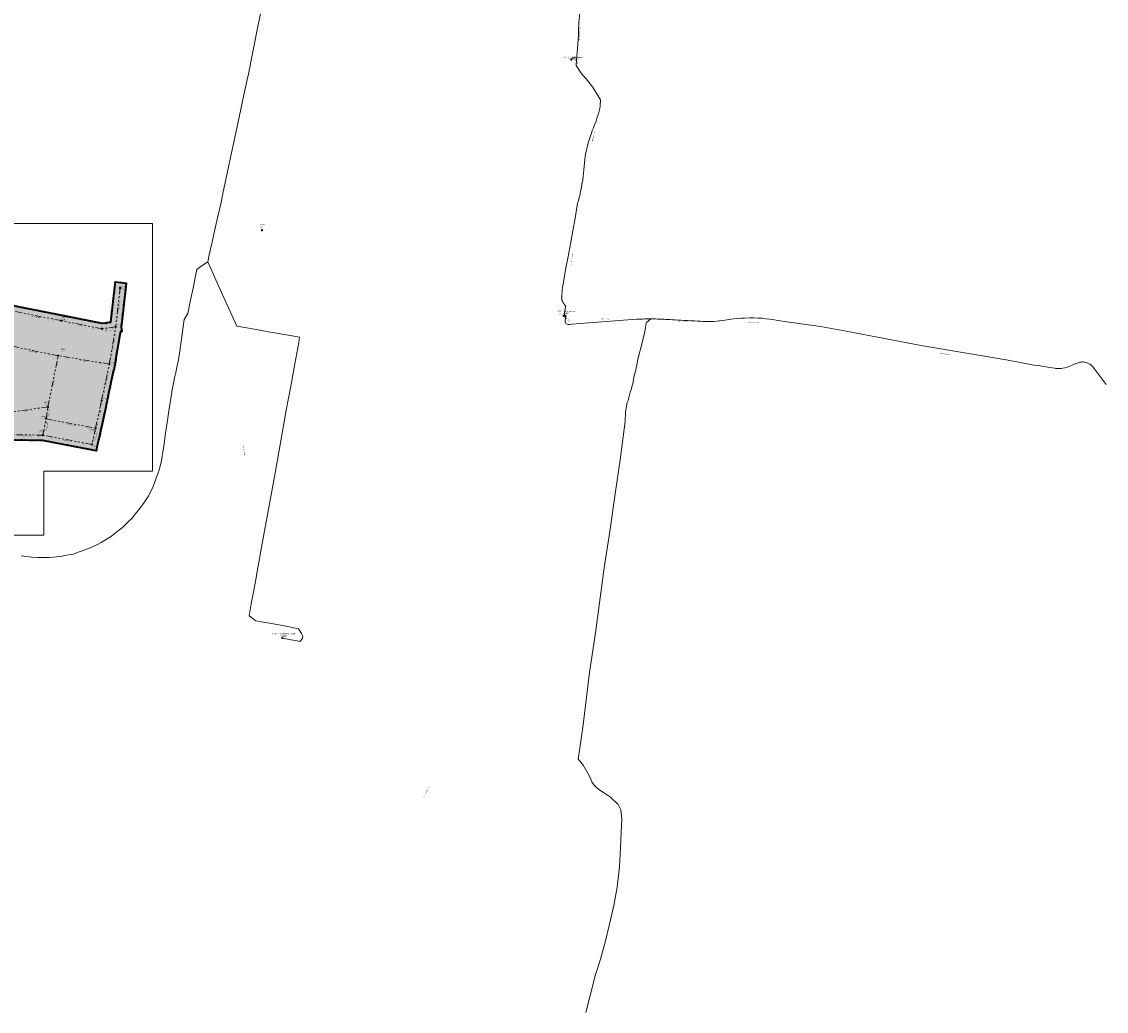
# Model space of a CAD drawing. Header units: metres. Extents: x 149823 to 166170, y 460676 to 475536.
# Tile 19 of 30: x 154116 to 155115, y 470988 to 471899. Entities that reach past the tile are written whole.
import ezdxf
from ezdxf.enums import TextEntityAlignment as Align
from ezdxf.lldxf.tags import DXFTag

# ---------------------------------------------------------------- set-up
doc = ezdxf.new("R2010")
doc.units = ezdxf.units.M
doc.linetypes.add('AL-TEKENBLADGRENS-SO', pattern=[11.5, 2.5, -1.5, 1, -1.5, 1, -1.5, 2.5])
doc.linetypes.add('RI-GWA-SO', pattern=[18.45, 6, -1.8, 1.75, -1.8, 1.75, -1.8, 1.75, -1.8])
doc.layers.add('2025 hatch', color=41, linetype='Continuous')
for name, color, linetype, lineweight in [('B-OI-RI-DWA_PUTDEKSELNIVEAU-T35', 38, 'Continuous', 35), ('B-OI-RI-DWA_PUTNUMMER-T50', 38, 'Continuous', 50), ('B-OI-RI-DWA_RIOOLPUT-S-250', 38, 'Continuous', 18), ('B-OI-RI-GWA-G', 12, 'RI-GWA-SO', 18), ('B-OI-RI-GWA-T30', 12, 'Continuous', 35), ('B-OI-RI-GWA_BOB-T35', 12, 'Continuous', 35), ('B-OI-RI-GWA_PUTDEKSELNIVEAU-T35', 12, 'Continuous', 35), ('B-OI-RI-GWA_PUTNUMMER-T50', 12, 'Continuous', 50), ('B-OI-RI-GWA_RIOOLPUT-S-250', 12, 'Continuous', 18), ('B-OI-RI-OVERIG_STROMINGSRICHTING-T70', 7, 'Continuous', 70), ('B-OI-RI-PERSLEIDING-G', 210, 'RI-PERS-SO', 18), ('B-OI-RI-PERSLEIDING-T30', 210, 'Continuous', 35), ('B-OI-RI-PERSLEIDING_PUTNUMMER-T50', 210, 'Continuous', 50), ('B-OI-RI-PERSLEIDING_RIOOLPUT_POMPPUT-S-250', 210, 'Continuous', 18), ('N-WE-RI-GRENS_WERK-G', 11, 'XX-WERKGRENS 1', 35), ('X-XX-AL-TEKENBLAD_KADER-O', 7, 'Continuous', 18), ('X-XX-AL-TEKENBLADGRENS-CONTOUR_2025', 41, 'AL-TEKENBLADGRENS-SO', 35)]:
    doc.layers.add(name, color=color, linetype=linetype, lineweight=lineweight)
doc.styles.add('NLCS-ISO', font='NLCS-ISO.ttf')
doc.styles.add('NLCS-ISO-M250-T30', font='NLCS-ISO.ttf', dxfattribs={"height": 0.75})
doc.styles.add('NLCS-ISO-M250-T35', font='NLCS-ISO.ttf', dxfattribs={"height": 0.875})
doc.styles.add('NLCS-ISO-M250-T50', font='NLCS-ISO.ttf', dxfattribs={"height": 1.25})
doc.styles.add('NLCS-ISO-M250-T70', font='NLCS-ISO.ttf', dxfattribs={"height": 1.75})
doc.styles.get("Standard").update_dxf_attribs({"font": 'simplex.shx'})
tags = doc.linetypes.add('RI-PERS-SO', pattern='A,7,-2,["P",Standard,S=1.8,R=0,X=-0.5,Y=-0.9],-2,7,-2,[102,NLCS.SHX,S=1,R=180,X=0,Y=0],-2', length=22).pattern_tags.tags
tags[6] = DXFTag(74, 10)
doc.linetypes.add('XX-WERKGRENS 1', pattern='A,0,[137,NLCS.SHX,S=0.05,R=0,X=-0.55,Y=-0.675],-3', length=3)

# ---------------------------------------------------------------- blocks, each defined once
blk = doc.blocks.new('B-SRI-PUT_POMPPUT-SO')
for p, q in [((-1.7, -1), (0, 2)), ((0, 2), (1.7, -1)), ((1.7, -1), (-1.7, -1))]:
    blk.add_line(p, q)
blk.add_lwpolyline([(-2, -2), (2, -2), (2, 2), (-2, 2)], close=True)
blk.add_circle((0, 0), 2)
blk = doc.blocks.new('SRI-PUT_INSPECTIE-SO')
at = {"flags": 128}
blk.add_lwpolyline([(-2, -2), (2, -2), (2, 2), (-2, 2)], close=True, dxfattribs=at)
blk.add_circle((0, 0), 2)
at = {"style": 'NLCS-ISO'}
blk.add_text('I', height=2.5, dxfattribs=at).set_placement((0, 0), align=Align.MIDDLE_CENTER)

msp = doc.modelspace()

# ---------------------------------------------------------------- hatches: boundary and pattern name
at = {"layer": '2025 hatch', "transparency": 33554559}
h = msp.add_hatch(color=256, dxfattribs=at)
h.dxf.hatch_style = 1
h.paths.add_polyline_path([(153955.14, 471505.58), (153955.08, 471505.59), (153956.04, 471510.46), (153956.95, 471515.35), (153957, 471515.34), (153960.13, 471531.2), (153935.01, 471536.32), (153930.11, 471537.32), (153932.11, 471547.12), (153947.32, 471599.78), (153942.34, 471600.26), (153943.3, 471610.22), (153958.61, 471608.74), (153958.67, 471609.08), (153963.43, 471608.28), (153968.22, 471607.82), (153968.19, 471607.47), (153997.57, 471602.5), (154026.17, 471598.27), (154026.37, 471598.93), (154030.8, 471597.59), (154035.38, 471596.91), (154035.28, 471596.23), (154040.91, 471594.53), (154041.55, 471595.7), (154050.43, 471611.84), (154051.22, 471615.97), (154051.29, 471615.96), (154057.48, 471646.07), (154063.3, 471677.02), (154011.07, 471686.65), (153965.06, 471694.97), (153960.14, 471695.86), (153961.92, 471705.7), (154007.96, 471697.38), (154007.96, 471697.39), (154012.87, 471696.49), (154017.78, 471695.6), (154017.78, 471695.58), (154065.15, 471686.85), (154065.15, 471686.87), (154070.06, 471685.95), (154074.96, 471685.04), (154074.96, 471685.02), (154074.98, 471685.02), (154074.06, 471680.11), (154073.15, 471675.21), (154073.13, 471675.21), (154068.21, 471649.01), (154068.29, 471649), (154067.29, 471644.14), (154101.43, 471638.95), (154153.3, 471628.55), (154190.05, 471621.19), (154198, 471622.37), (154201.7, 471654.43), (154202.27, 471659.4), (154212.2, 471658.25), (154208.04, 471622.14), (154208.3, 471622.1), (154207.59, 471617.94), (154208.21, 471613.78), (154207.05, 471613.61), (154206.92, 471612.47), (154206.66, 471612.5), (154202.41, 471587.6), (154202.6, 471587.55), (154201.59, 471582.78), (154200.81, 471577.97), (154200.77, 471577.98), (154200.76, 471577.93), (154200.57, 471577.96), (154195.44, 471553.79), (154195.47, 471553.79), (154194.41, 471548.92), (154193.38, 471544.04), (154193.35, 471544.04), (154189.93, 471528.34), (154189.96, 471528.33), (154188.89, 471523.53), (154187.97, 471518.7), (154187.84, 471518.73), (154187.81, 471518.6), (154187.78, 471518.61), (154185.55, 471508.67), (154184.64, 471503.84), (154184.47, 471503.87), (154184.43, 471503.71), (154179.64, 471504.78), (154135.05, 471513.18), (154106.26, 471513.64), (154069.47, 471508.15), (154064.67, 471507.22), (154064.63, 471507.43), (154064.42, 471507.4), (154028.79, 471501.98), (154026.94, 471492.16), (154000.28, 471497.18), (153964.9, 471503.71), (153964.89, 471503.65), (153960.02, 471504.61), (153955.13, 471505.52)])

# ---------------------------------------------------------------- linework, layer by layer
at = {"layer": 'B-OI-RI-GWA-G'}
for points in [[(154206.66, 471653.85), (154202.53, 471618.01)], [(154152.32, 471623.65), (154105.35, 471633.06)], [(154189.92, 471616.12), (154152.32, 471623.65)], [(154202.53, 471617.99), (154189.92, 471616.12)], [(154196.67, 471583.7), (154202.53, 471618.01)], [(154149.48, 471591.3), (154102.35, 471601.08)], [(154140.1, 471544.23), (154149.48, 471591.3)], [(154196.67, 471583.7), (154149.48, 471591.3)], [(154189.52, 471549.97), (154196.67, 471583.7)], [(154140.1, 471544.23), (154103.87, 471539.07)], [(154138.39, 471533.24), (154140.1, 471544.23)], [(154183.99, 471524.55), (154189.52, 471549.97)], [(154135.56, 471518.17), (154138.39, 471533.24)], [(154138.39, 471533.24), (154183.99, 471524.55)], [(154183.99, 471524.55), (154180.65, 471509.68)], [(154135.56, 471518.17), (154105.93, 471518.65)], [(154180.65, 471509.68), (154135.56, 471518.17)]]:
    msp.add_lwpolyline(points, dxfattribs=at)
at = {"layer": 'B-OI-RI-PERSLEIDING-G'}
for points in [[(154287.39, 471677.89), (154288.71, 471684.38), (154291.1, 471694.63), (154293.04, 471703.25), (154294.89, 471711.46), (154296.74, 471719.68), (154299.27, 471731.25), (154301.31, 471740.83), (154305.3, 471759.57), (154310.8, 471785.28), (154315.09, 471805.3), (154320.65, 471831.52), (154324.72, 471851), (154332.68, 471889.93), (154339.75, 471926.57)], [(154630.03, 471907.53), (154629.24, 471898.35), (154628.76, 471891.24), (154628.73, 471886.62), (154628.03, 471874.63), (154627.42, 471867.29)], [(154622.49, 471865.18), (154626.66, 471864.51), (154627.08, 471863.84)], [(154648.92, 471821.47), (154648.92, 471821.47), (154648.92, 471821.47), (154649.06, 471827.11), (154641.76, 471839.05), (154635.81, 471846.41), (154632.33, 471850.47), (154630.18, 471853.32), (154626.53, 471858.76), (154627.08, 471863.84), (154626.53, 471858.76), (154630.18, 471853.32), (154632.33, 471850.47), (154635.81, 471846.41), (154641.76, 471839.05), (154649.06, 471827.11), (154648.92, 471821.47), (154648.39, 471818.97), (154647.13, 471814.17), (154646.16, 471811.05), (154645.05, 471807.48), (154643.61, 471803.94), (154642.64, 471801.28), (154641.54, 471798.63), (154640.67, 471796.15), (154639.74, 471793.72), (154638.92, 471791.19), (154637.98, 471788.43), (154637.66, 471787.42), (154637.28, 471785.8), (154636.89, 471783.69), (154636.47, 471781.9), (154635.7, 471778.45), (154635.1, 471775.27), (154634.68, 471771.91), (154634.13, 471765.46), (154633.84, 471762.7)], [(154627.08, 471863.84), (154627.42, 471867.29)], [(154633.84, 471762.7), (154633.51, 471759.08), (154633.07, 471755.95), (154632.66, 471753.21), (154631.94, 471749.42), (154631.44, 471746.79), (154630.88, 471743.89), (154630.45, 471741.45), (154630.27, 471740.8), (154630.21, 471740.21), (154629.94, 471739.18), (154629.72, 471738.38), (154629.46, 471737.14), (154628.37, 471733.17), (154628.13, 471732.39), (154627.97, 471731.85), (154627.75, 471730.82), (154627.57, 471729.86)], [(154627.57, 471729.86), (154625.63, 471718), (154623.45, 471706.23), (154621.32, 471694.42), (154619.18, 471682.61), (154616.92, 471670.8), (154614.94, 471659), (154614.92, 471658.87), (154614.61, 471657.18), (154614.47, 471656.4), (154614.38, 471655.78), (154614.17, 471654.4), (154614.06, 471653.52), (154613.9, 471652.2), (154613.68, 471649.88), (154613.62, 471649.07), (154613.57, 471648.28), (154613.54, 471647.77), (154613.51, 471647.25), (154613.44, 471646.65), (154613.37, 471646.03), (154613.36, 471645.85), (154613.33, 471645.53), (154613.32, 471645.1), (154613.31, 471644.56), (154613.35, 471643.85), (154613.38, 471643.49), (154613.55, 471642.65), (154613.69, 471642.21), (154613.84, 471641.82), (154614.01, 471641.47), (154614.33, 471640.9), (154614.46, 471640.7), (154615.23, 471639.56), (154616.07, 471638.32), (154616.69, 471637.4), (154616.73, 471637.37), (154616.81, 471637.27), (154616.87, 471637.17), (154616.93, 471637.07), (154616.98, 471636.94), (154617.01, 471636.83), (154617.04, 471636.67), (154617.03, 471636.56), (154617.03, 471636.47), (154617.01, 471636.33), (154616.97, 471636.21), (154616.92, 471636.1), (154616.17, 471633.23), (154615.79, 471630.03), (154615.58, 471628.3)], [(154115.39, 471406.98), (154120.46, 471406.35), (154125.33, 471405.75), (154130.38, 471405.41), (154136.23, 471405.4), (154141.29, 471405.4), (154144.64, 471405.73), (154147.9, 471406.05), (154152.06, 471406.47), (154155.83, 471407.19), (154159.01, 471407.8), (154163.67, 471408.7), (154168.08, 471410.29), (154171.62, 471411.56), (154176.51, 471413.32), (154180.55, 471415.06), (154185.25, 471417.23), (154189.08, 471419.28), (154193.14, 471421.84), (154198.54, 471425.26), (154202.05, 471427.8), (154205.19, 471430.2), (154208.49, 471432.74), (154211.29, 471435.54), (154214.35, 471438.61), (154217.57, 471441.84), (154220.55, 471445.28), (154224.91, 471450.63), (154228.82, 471456.18), (154232.36, 471461.65), (154234.85, 471466.36), (154236.98, 471470.84), (154238.66, 471475.13), (154240.24, 471479.45), (154241.73, 471483.5), (154242.53, 471486.04), (154243.6, 471489.97), (154244.7, 471494.6), (154245.42, 471498.78), (154246.21, 471504.37), (154247.06, 471510.29), (154248.16, 471517.85), (154249.08, 471524.17), (154249.87, 471529.62), (154251.49, 471540.69), (154252.67, 471548.34), (154254.17, 471557.72), (154254.9, 471561.81), (154255.73, 471565.8), (154256.82, 471571.03), (154257.85, 471576.01), (154259.13, 471582.12), (154260.27, 471587.65), (154261.45, 471593.3), (154265.71, 471624.77), (154269.03, 471630.36), (154271.28, 471641.42), (154273.74, 471653.51), (154276.09, 471665.06), (154277.26, 471670.79), (154282.3, 471674.33), (154287.39, 471677.89)], [(154355.93, 471331.24), (154357.64, 471330.95), (154364.01, 471329.76), (154369.82, 471328.67), (154372.04, 471328.26), (154374.51, 471330.86), (154374.86, 471333.18), (154373.56, 471335.42), (154370.93, 471339.92), (154361.03, 471341.78), (154346.06, 471344.58), (154335.14, 471346.63), (154331.75, 471347.26), (154327.68, 471350.23), (154325.43, 471351.88), (154327.42, 471362.69), (154329.42, 471373.65), (154331.52, 471385.17), (154333.5, 471395.97), (154336.91, 471414.88), (154340.52, 471434.85), (154344.11, 471454.93), (154349.59, 471484.92), (154354.62, 471512.91), (154359.68, 471541.15), (154363.77, 471563.44), (154367.49, 471583.76), (154371.1, 471603.46), (154371.93, 471608.3), (154359.71, 471610.48), (154343.23, 471613.43), (154330.33, 471615.73), (154319.79, 471617.62), (154313.97, 471618.66), (154308.21, 471631.5), (154301.35, 471646.8), (154294.81, 471661.35), (154290.51, 471670.95), (154287.39, 471677.89)], [(154615.58, 471628.3), (154616.61, 471627.43), (154617.27, 471627.26)], [(154615.58, 471628.3), (154616.77, 471628.25), (154617.41, 471628.07), (154617.42, 471627.97), (154617.27, 471627.26), (154617.19, 471626.95)], [(154694.47, 471625.36), (154692.49, 471625.3), (154690.63, 471625.25), (154689.71, 471625.22), (154687.87, 471625.15), (154682.34, 471624.87), (154658.41, 471623.13), (154646.44, 471622.26), (154622.58, 471620.38), (154620.68, 471620.14), (154619.45, 471620.02), (154618.46, 471620.24), (154617.81, 471620.56), (154617.2, 471621.07), (154616.81, 471621.68), (154616.64, 471622.1), (154616.49, 471623.1), (154616.56, 471624), (154616.62, 471624.21), (154617.21, 471627.04)], [(154695.5, 471625.34), (154691.59, 471621.84), (154691, 471621.23), (154690.28, 471615.1), (154689.76, 471612.27), (154687.05, 471602.08), (154686.14, 471598.74), (154683.22, 471586.94), (154683.03, 471586.01), (154682.49, 471583.04), (154682.02, 471580.16), (154681.51, 471578.39), (154680.36, 471574.11), (154679.87, 471571.34), (154678.83, 471565.5), (154678.4, 471563.82), (154677.73, 471561.26), (154677.41, 471559.78), (154676.53, 471557.71), (154675.06, 471552.81), (154674.51, 471550.14), (154673.65, 471548.12), (154672.9, 471545.19), (154672.23, 471539.37), (154671.76, 471530.73), (154667.1, 471495.36), (154662.74, 471464.1), (154657.72, 471429.57), (154652.59, 471396.03), (154644.34, 471336.23), (154639.05, 471299.58), (154632.9, 471248.83), (154628.62, 471219.77), (154631.44, 471216.26), (154633.05, 471214.34), (154639.08, 471204.06), (154640.04, 471201.22), (154641.06, 471198.91), (154642.92, 471196.09), (154644.95, 471194.03), (154647.18, 471192.06), (154649.44, 471190.42), (154651.88, 471188.91), (154658.14, 471184.83), (154665.28, 471177.99), (154667.89, 471173.04), (154668.62, 471164.75), (154668, 471152.33), (154667.64, 471138), (154666.47, 471120.7), (154664.48, 471101.98), (154661.24, 471085.03), (154657.43, 471067.68), (154653.46, 471051.29), (154649.05, 471035.48), (154644.56, 471021.35), (154639.73, 471003.39), (154635.57, 470986.54)], [(154694.47, 471625.36), (154694.92, 471625.35), (154695.17, 471625.34), (154695.49, 471625.33), (154695.95, 471625.32), (154696.83, 471625.28), (154697.66, 471625.24), (154698.27, 471625.22), (154699.85, 471625.16), (154701.48, 471625.11), (154703.27, 471625.04), (154704.49, 471624.99), (154705.87, 471624.95), (154707.28, 471624.88), (154708.99, 471624.79), (154710.86, 471624.71), (154713.07, 471624.59), (154715.39, 471624.47), (154717.97, 471624.31), (154720.28, 471624.22), (154722.93, 471623.98), (154726.01, 471623.83), (154729.07, 471623.67), (154732.87, 471623.49), (154735.57, 471623.36), (154738.55, 471623.24), (154741.33, 471623.08), (154743.27, 471622.97), (154745.73, 471622.83), (154747.6, 471622.81), (154749.61, 471622.78), (154753.54, 471622.88), (154756.54, 471623.15), (154758.51, 471623.33)], [(154758.51, 471623.33), (154759.24, 471623.45), (154761.89, 471623.92), (154765.61, 471624.53), (154769.51, 471625.02), (154774.09, 471625.6), (154778.72, 471625.85), (154781.73, 471625.96), (154786.46, 471626.14), (154790.23, 471626.16), (154794.38, 471625.99), (154798.03, 471625.85), (154801.42, 471625.45), (154804.66, 471625.06), (154807.51, 471624.69), (154810.9, 471624.14), (154814.71, 471623.52), (154818.7, 471622.87)], [(155114.97, 471564.89), (155102.75, 471580.82), (155100.92, 471582.61), (155099.84, 471583.4), (155099.15, 471583.87), (155098.56, 471584.18), (155097.26, 471584.78), (155095.95, 471585.21), (155095.02, 471585.42), (155093.92, 471585.56), (155092.92, 471585.58), (155092.12, 471585.53), (155091.25, 471585.43), (155090.48, 471585.3), (155089.7, 471585.11), (155088.94, 471584.86), (155088.21, 471584.58), (155086.83, 471584.02), (155084.99, 471583.27), (155083.49, 471582.64), (155081.95, 471581.96), (155080.37, 471581.38), (155078.8, 471580.83), (155076.67, 471580.15), (155074.82, 471579.79), (155073.26, 471579.63), (155071.75, 471579.52), (155070.09, 471579.52), (155069.05, 471579.57), (155068.18, 471579.64), (155067.52, 471579.73), (155065.16, 471580.17), (155061.18, 471580.83), (155054.15, 471581.91), (155048.33, 471582.66), (155024.62, 471587.38), (154945.98, 471600.56), (154910.59, 471607.3), (154875.28, 471613.89), (154851.73, 471618.12), (154818.7, 471622.87)]]:
    msp.add_lwpolyline(points, dxfattribs=at)
at = {"layer": 'N-WE-RI-GRENS_WERK-G', "ltscale": 0.5}
msp.add_lwpolyline([(154101.43, 471638.95), (154153.3, 471628.55), (154190.05, 471621.19), (154198, 471622.37), (154201.7, 471654.43), (154202.27, 471659.4), (154212.2, 471658.25), (154208.04, 471622.14), (154208.3, 471622.1), (154207.59, 471617.94), (154208.21, 471613.78), (154207.05, 471613.61), (154206.92, 471612.47), (154206.66, 471612.5), (154202.41, 471587.6), (154202.6, 471587.55), (154201.59, 471582.78), (154200.81, 471577.97), (154200.77, 471577.98), (154200.76, 471577.93), (154200.57, 471577.96), (154195.44, 471553.79), (154195.47, 471553.79), (154194.41, 471548.92), (154193.38, 471544.04), (154193.35, 471544.04), (154189.93, 471528.34), (154189.96, 471528.33), (154188.89, 471523.53), (154187.97, 471518.7), (154187.84, 471518.73), (154187.81, 471518.6), (154187.78, 471518.61), (154185.55, 471508.67), (154184.64, 471503.84), (154184.47, 471503.87), (154184.43, 471503.71), (154179.64, 471504.78), (154135.05, 471513.18), (154106.26, 471513.64)], dxfattribs=at)
at = {"layer": 'X-XX-AL-TEKENBLAD_KADER-O', "flags": 128}
msp.add_lwpolyline([(154236.35, 471713.16), (154031.35, 471713.16), (153926.35, 471713.16), (153826.35, 471713.16), (153826.35, 471426.16), (153926.35, 471426.16), (154031.35, 471426.16), (154136.35, 471426.16), (154136.35, 471485.04), (154236.35, 471485.04)], close=True, dxfattribs=at)
at = {"layer": 'X-XX-AL-TEKENBLADGRENS-CONTOUR_2025'}
msp.add_lwpolyline([(154101.43, 471638.95), (154153.3, 471628.55), (154190.05, 471621.19), (154198, 471622.37), (154201.7, 471654.43), (154202.27, 471659.4), (154212.2, 471658.25), (154208.04, 471622.14), (154208.3, 471622.1), (154207.59, 471617.94), (154208.21, 471613.78), (154207.05, 471613.61), (154206.92, 471612.47), (154206.66, 471612.5), (154202.41, 471587.6), (154202.6, 471587.55), (154201.59, 471582.78), (154200.81, 471577.97), (154200.77, 471577.98), (154200.76, 471577.93), (154200.57, 471577.96), (154195.44, 471553.79), (154195.47, 471553.79), (154194.41, 471548.92), (154193.38, 471544.04), (154193.35, 471544.04), (154189.93, 471528.34), (154189.96, 471528.33), (154188.89, 471523.53), (154187.97, 471518.7), (154187.84, 471518.73), (154187.81, 471518.6), (154187.78, 471518.61), (154185.55, 471508.67), (154184.64, 471503.84), (154184.47, 471503.87), (154184.43, 471503.71), (154179.64, 471504.78), (154135.05, 471513.18), (154106.26, 471513.64)], dxfattribs=at)

# ---------------------------------------------------------------- block references
at = {"layer": 'B-OI-RI-DWA_RIOOLPUT-S-250', "xscale": 0.25, "yscale": 0.25, "zscale": 0.25}
msp.add_blockref('SRI-PUT_INSPECTIE-SO', (154337.37, 471706.94), dxfattribs=at)
at = {"layer": 'B-OI-RI-GWA_RIOOLPUT-S-250', "xscale": 0.25, "yscale": 0.25, "zscale": 0.25}
for p in [(154206.66, 471653.85), (154152.32, 471623.65), (154189.92, 471616.12), (154202.53, 471617.99), (154149.48, 471591.3), (154196.67, 471583.7), (154140.1, 471544.23), (154189.52, 471549.97), (154138.39, 471533.24), (154183.99, 471524.55), (154135.56, 471518.17), (154180.65, 471509.68)]:
    msp.add_blockref('SRI-PUT_INSPECTIE-SO', p, dxfattribs=at)
at = {"layer": 'B-OI-RI-PERSLEIDING_RIOOLPUT_POMPPUT-S-250', "xscale": 0.25, "yscale": 0.25, "zscale": 0.25}
for p in [(154622.3, 471864.13), (154622.3, 471864.13), (154615.58, 471628.3), (154615.58, 471628.3), (154355.93, 471331.24), (154355.93, 471331.24)]:
    msp.add_blockref('B-SRI-PUT_POMPPUT-SO', p, dxfattribs=at)

# ---------------------------------------------------------------- texts
at = {"layer": 'B-OI-RI-DWA_PUTDEKSELNIVEAU-T35', "style": 'NLCS-ISO-M250-T35'}
msp.add_text('0.05', height=0.875, dxfattribs=at).set_placement((154335.76, 471709.02), align=Align.BOTTOM_LEFT)
at = {"layer": 'B-OI-RI-DWA_PUTNUMMER-T50', "style": 'NLCS-ISO-M250-T50'}
msp.add_text('O1205', height=1.25, dxfattribs=at).set_placement((154335.76, 471711.02), align=Align.BOTTOM_LEFT)
at = {"layer": 'B-OI-RI-GWA-T30', "style": 'NLCS-ISO-M250-T30'}
for s, rotation, p in [('300 450 Beton Eivormig', 83.65184, (154205.59, 471635.82)), (' 200 PVC-U Rond', 348.54084, (154128.63, 471627.37)), (' 250 PVC-U Rond', 348.54084, (154170.92, 471618.9)), (' 250 PVC-U Rond', 8.59437, (154196.5, 471614.41)), ('300 450 Beton Eivormig', 80.21409, (154200.58, 471600.69)), (' 300 Beton Rond', 348.54084, (154125.72, 471595.21)), (' 300 Beton Rond', 350.83268, (154172.92, 471586.51)), (' 300 Beton Rond', 78.49522, (154145.77, 471567.57)), (' 300 Beton Rond', 77.92226, (154194.07, 471566.62)), (' 300 Beton Rond', 8.02141, (154122.12, 471540.66)), (' 300 Beton Rond', 81.36001, (154141.48, 471538.7)), (' 300 Beton Rond', 77.92226, (154187.73, 471537.05)), (' 300 Beton Rond', 79.64113, (154139.2, 471525.64)), (' 300 Beton Rond', 349.1138, (154161, 471527.91)), (' 400 Beton Rond', 358.85408, (154120.73, 471517.41)), (' 400 Beton Rond', 349.1138, (154157.92, 471512.94)), (' 300 Beton Rond', 77.3493, (154184.46, 471516.48))]:
    msp.add_text(s, height=0.75, rotation=rotation, dxfattribs=at).set_placement(p, align=Align.MIDDLE_CENTER)
at = {"layer": 'B-OI-RI-GWA_BOB-T35', "style": 'NLCS-ISO-M250-T35'}
for s, rotation, p in [('-1.29', 83.65184, (154206.74, 471645.8)), ('-1.11', 348.54084, (154144.27, 471624.24)), ('-1.11', 348.54084, (154159.96, 471621.1)), ('-1.26', 83.65184, (154204.44, 471625.83)), ('-1.19', 348.54084, (154181.88, 471616.71)), ('-1.19', 8.59437, (154193.22, 471615.6)), ('-1.22', 8.59437, (154199.52, 471616.53)), ('-1.26', 80.21409, (154202.17, 471609.93)), ('-1.11', 348.54084, (154141.45, 471591.95)), ('-1.18', 80.21409, (154199, 471591.42)), ('-1.11', 78.49522, (154148.9, 471583.25)), ('-1.11', 350.83268, (154157.22, 471589.04)), ('-1.12', 350.83268, (154188.61, 471583.98)), ('-1.13', 77.92226, (154195.99, 471575.66)), ('-1.07', 78.49522, (154142.64, 471551.88)), ('-1.07', 77.92226, (154192.16, 471557.58)), ('-1.07', 8.02141, (154132.32, 471542.11)), ('-1.07', 81.36001, (154140.66, 471541.33)), ('-1.08', 77.92226, (154189.81, 471546.58)), ('-1.05', 81.36001, (154139.81, 471535.84)), ('-1', 349.1138, (154146.06, 471530.76)), ('-1.1', 79.64113, (154137.25, 471521.76)), ('-1.07', 79.64113, (154138.67, 471529.29)), ('-1.06', 349.1138, (154175.94, 471525.07)), ('-1.07', 77.3493, (154184.13, 471520.61)), ('-1.06', 77.92226, (154185.66, 471527.52)), ('-1.14', 358.85408, (154131.84, 471517.23)), ('-1.07', 349.1138, (154143.23, 471515.71)), ('-0.99', 77.3493, (154182.46, 471513.18)), ('-0.99', 349.1138, (154172.6, 471510.18))]:
    msp.add_text(s, height=0.875, rotation=rotation, dxfattribs=at).set_placement(p, align=Align.MIDDLE_CENTER)
at = {"layer": 'B-OI-RI-GWA_PUTDEKSELNIVEAU-T35', "style": 'NLCS-ISO-M250-T35'}
for s, p in [('0.49', (154207.74, 471652.04)), ('0.22', (154153.61, 471623.64)), ('0.26', (154189.32, 471617.12)), ('0.27', (154203.79, 471616.89)), ('0.49', (154152.02, 471594.34)), ('0.42', (154197.95, 471581.99)), ('0.51', (154137.01, 471545.39)), ('0.3', (154190.31, 471548.63)), ('0.45', (154133.27, 471532.24)), ('0.33', (154177.43, 471520.26)), ('0.39', (154130.42, 471519.43)), ('0.4', (154180.12, 471504.9))]:
    msp.add_text(s, height=0.875, dxfattribs=at).set_placement(p, align=Align.BOTTOM_LEFT)
at = {"layer": 'B-OI-RI-GWA_PUTNUMMER-T50', "style": 'NLCS-ISO-M250-T50'}
for s, p in [('M138', (154207.74, 471654.04)), ('M1326', (154153.61, 471625.64)), ('M1325', (154189.32, 471619.12)), ('M136', (154203.79, 471618.89)), ('M1220', (154152.02, 471596.34)), ('M130', (154197.95, 471583.99)), ('M1209', (154190.31, 471550.63)), ('M1211', (154137.01, 471547.39)), ('M1210', (154133.27, 471534.24)), ('M1206', (154130.42, 471521.43)), ('M1208', (154177.43, 471522.26)), ('M1207', (154180.12, 471506.9))]:
    msp.add_text(s, height=1.25, dxfattribs=at).set_placement(p, align=Align.BOTTOM_LEFT)
at = {"layer": 'B-OI-RI-OVERIG_STROMINGSRICHTING-T70', "style": 'NLCS-ISO-M250-T70'}
for rotation, p in [(83.65184, (154204.6, 471635.92)), (348.54084, (154128.83, 471628.35)), (348.54084, (154171.12, 471619.88)), (8.59437, (154196.22, 471617.05)), (80.21409, (154199.6, 471600.84)), (168.44959, (154125.92, 471596.19)), (350.83268, (154173.08, 471587.5)), (78.49522, (154144.79, 471567.77)), (77.92226, (154193.1, 471566.83)), (187.93016, (154121.98, 471541.65)), (81.36001, (154139.24, 471538.73)), (77.92226, (154186.76, 471537.26)), (259.54988, (154136.98, 471525.71)), (349.1138, (154161.19, 471528.9)), (358.85408, (154120.74, 471518.41)), (169.59551, (154158.11, 471513.92)), (77.3493, (154182.32, 471517.11))]:
    msp.add_text('>', height=1.75, rotation=rotation, dxfattribs=at).set_placement(p, align=Align.MIDDLE_CENTER)
at = {"layer": 'B-OI-RI-PERSLEIDING-T30', "style": 'NLCS-ISO-M250-T30'}
for s, rotation, p in [(' 160 Polyethyleen Rond', 86.51663, (154629.72, 471887.35)), (' 160 Polyethyleen Rond', 84.2248, (154628.24, 471865.46)), (' 160 Polyethyleen Rond', 343.95718, (154624.51, 471863.55)), (' 160 Polyethyleen Rond', 75.63043, (154642.35, 471791.84)), (' 160 Polyethyleen Rond', 79.06818, (154631.69, 471746.09)), (' 160 Polyethyleen Rond', 83.07888, (154622.56, 471678.96)), (' 160 Polyethyleen Rond', 328.48732, (154615.9, 471626.92)), (' 160 Polyethyleen Rond', 319.89295, (154615.74, 471626.86)), (' 200 Polyethyleen Rond', 358.85408, (154655.82, 471625.2)), (' 225 Polyethyleen Rond', 358.28113, (154726.46, 471623.34)), (' 225 Polyethyleen Rond', 359.42704, (154788.59, 471622.1)), (' 225 Polyethyleen Rond', 349.1138, (154966.65, 471592.9)), (' 200 PVC-U Rond', 280.93182, (154320.68, 471504.38)), (' 160 Polyethyleen Rond', 64.74423, (154488.69, 471189.48))]:
    msp.add_text(s, height=0.75, rotation=rotation, dxfattribs=at).set_placement(p, align=Align.MIDDLE_CENTER)
at = {"layer": 'B-OI-RI-PERSLEIDING_PUTNUMMER-T50', "style": 'NLCS-ISO-M250-T50'}
for s, p in [('HG12 - Tabakskamp', (154624.3, 471866.13)), ('HG12', (154624.3, 471866.13)), ('HG05', (154617.58, 471630.3)), ('HG02', (154357.93, 471333.24))]:
    msp.add_text(s, height=1.25, dxfattribs=at).set_placement(p, align=Align.MIDDLE_CENTER)
at = {"layer": 'B-OI-RI-PERSLEIDING_PUTNUMMER-T50', "char_height": 1.25, "attachment_point": 2, "style": 'NLCS-ISO-M250-T50'}
for s, insert, width in [('HG05 - Polkampen eiland 1', (154617.58, 471632.77), 14.2281), ('HG02 - Haarbrug noord\\P35m3/h', (154357.41, 471335.93), 18.1741)]:
    msp.add_mtext(s, dxfattribs=dict(at, insert=insert, width=width))

doc.saveas('drawing.dxf')
